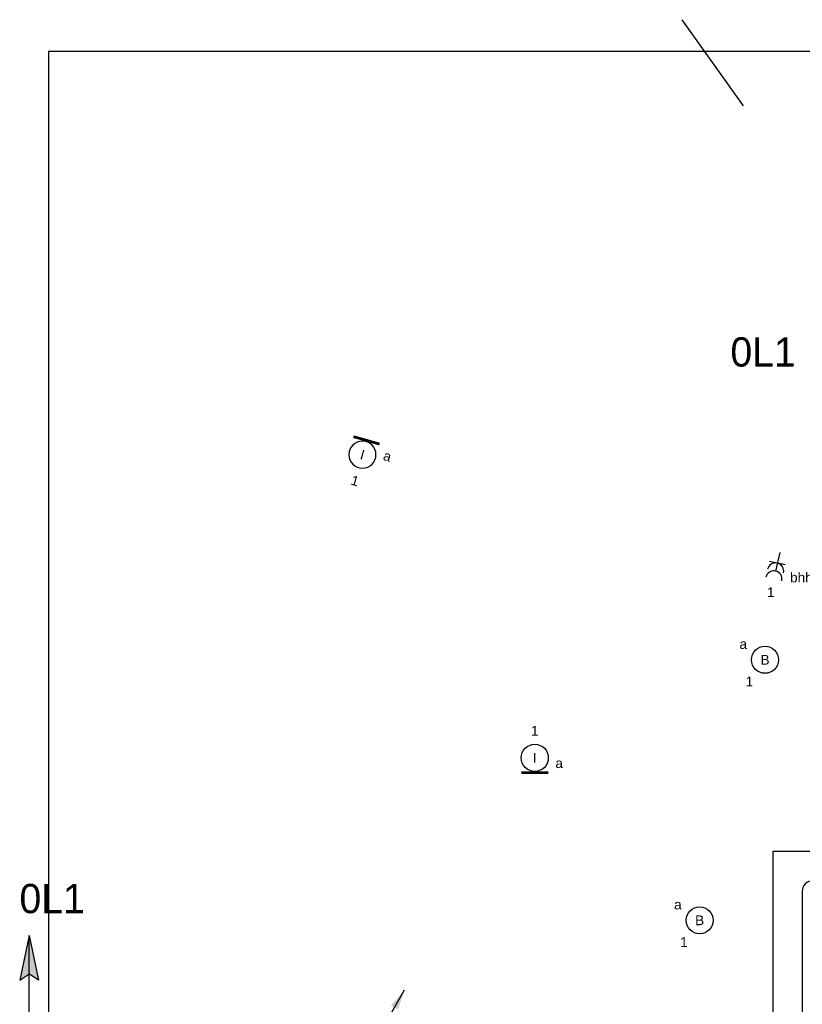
# Model space of a CAD drawing. Extents: x -329828 to 339781, y -55429 to 69176.
# Tile 101 of 140: x 4204 to 11423, y 21512 to 30599. Entities that reach past the tile are written whole.
import ezdxf
from ezdxf.enums import TextEntityAlignment as Align

# ---------------------------------------------------------------- set-up
doc = ezdxf.new("R2010")
doc.units = 0
doc.header["$LTSCALE"] = 50
doc.layers.get('0').update_dxf_attribs({"linetype": 'CONTINUOUS'})
for name, color, linetype in [('EL6131--', 2, 'CONTINUOUS'), ('EL6222--', 3, 'CONTINUOUS'), ('EL6311--', 3, 'CONTINUOUS'), ('EM6131--', 1, 'CONTINUOUS'), ('lucht retour bestaand', 8, 'CONTINUOUS'), ('WM$5----_HULPRUIMTE', 1, 'CONTINUOUS'), ('WM570---_RETOUR_PR', 1, 'CONTINUOUS')]:
    doc.layers.add(name, color=color, linetype=linetype)
doc.styles.add('BURO-018', font='ARIAL.TTF', dxfattribs={"height": 90})

# ---------------------------------------------------------------- blocks, each defined once
blk = doc.blocks.new('1115B3A')
at = {"color": 0, "linetype": 'Continuous'}
blk.add_circle((0, 0), 2.5, dxfattribs=at)
at = {"color": 0, "linetype": 'Continuous', "style": 'BURO-018'}
for tag, p in [('E_GKAST', (0, 8)), ('E_GROEP', (0, 5)), ('E_SGROEP', (4.5, 5)), ('E_ARMCODE', (0, 0)), ('E_SLET', (4.5, -1))]:
    blk.add_attdef(tag, text='', height=1.8, dxfattribs=at).set_placement(p, align=Align.MIDDLE)
blk = doc.blocks.new('E00172')
at = {"color": 0, "linetype": 'Continuous', "const_width": 0.5}
blk.add_lwpolyline([(-2.5, 0.75), (2.5, 0.75)], dxfattribs=at)
at = {"color": 0, "linetype": 'Continuous'}
blk.add_circle((0, 3.5), 2.5, dxfattribs=at)
at = {"color": 0, "linetype": 'Continuous', "style": 'BURO-018'}
for tag, p in [('E_GKAST', (0, 11.5)), ('E_GROEP', (0, 8.5)), ('E_SGROEP', (4.5, 8.5)), ('E_ARMCODE', (0, 3.5)), ('E_SLET', (4.5, 2.5))]:
    blk.add_attdef(tag, text='', height=1.8, dxfattribs=at).set_placement(p, align=Align.MIDDLE)
blk = doc.blocks.new('*U21')
at = {"color": 0, "ltscale": 10}
for p, q in [((135, -135, -2730), (135, 235, -2730)), ((-235, -135, -2730), (135, -135, -2730))]:
    blk.add_line(p, q, dxfattribs=at)
blk.add_arc((-235, 235, -2730), 100, 270, 0, dxfattribs=at)
at = {"layer": 'EM6131--', "color": 1, "linetype": 'Continuous', "style": 'BURO-018'}
blk.add_attdef('POSNR', text='', height=90, dxfattribs=at).set_placement((0, 0), align=Align.MIDDLE)
blk = doc.blocks.new('111304A')
at = {"color": 0, "linetype": 'Continuous'}
for p, q in [((0, 1), (0, 4.5)), ((-1.5, 3), (1.5, 3))]:
    blk.add_line(p, q, dxfattribs=at)
for centre in [(0, 6), (0, 4.5)]:
    blk.add_arc(centre, 1.5, 180, 0, dxfattribs=at)
at = {"color": 0, "linetype": 'Continuous', "style": 'BURO-018'}
for tag, p in [('E_GKAST', (0, 11.5)), ('E_GROEP', (0, 8.5)), ('E_SGROEP', (4.5, 8.5))]:
    blk.add_attdef(tag, text='', height=1.8, dxfattribs=at).set_placement(p, align=Align.MIDDLE)
at = {"color": 0, "linetype": 'Continuous', "style": 'BURO-018', "flags": 1}
for tag, p in [('E_VERMCODE', (13, 8.5)), ('E_MATCODE', (0, 0))]:
    blk.add_attdef(tag, text='', height=1.8, dxfattribs=at).set_placement(p, align=Align.MIDDLE)
blk = doc.blocks.new('*U91')
at = {"ltscale": 10}
for q in [(0, 21086.7, -1700), (18983.2, -21086.7, -1700)]:
    blk.add_line((0, -21086.7, -1700), q, dxfattribs=at)
blk = doc.blocks.new('*U482')
at = {"ltscale": 10}
for points in [[(507, 878.1), (445.6, 696.8), (380.7, 734.3)], [(350, 350), (-350, 350), (-350, -350), (-203, 203)], [(0, 0), (-61.4, -181.3), (-126.3, -143.8)]]:
    blk.add_hatch(color=2, dxfattribs=at).paths.add_polyline_path(points)
at = {"color": 2, "ltscale": 10}
for q in [(507, 878.1), (-507, -878.1)]:
    blk.add_line((0, 0), q, dxfattribs=at)
at = {"color": 0, "ltscale": 10}
for p, q in [((-350, 350), (350, 350)), ((-350, -350), (-350, 350)), ((350, 350), (350, -350)), ((350, -350), (-350, -350))]:
    blk.add_line(p, q, dxfattribs=at)
at = {"layer": 'WM570---_RETOUR_PR', "color": 1, "style": 'BURO-018'}
blk.add_attdef('POSNR', text='', height=90, dxfattribs=at).set_placement((0, 0), align=Align.MIDDLE)
blk = doc.blocks.new('*U636')
at = {"color": 0, "ltscale": 10}
for p, q in [((0, 135, -2730), (2872.1, 135, -2730)), ((0, -135, -2730), (2872.1, -135, -2730))]:
    blk.add_line(p, q, dxfattribs=at)
at = {"layer": 'EM6131--', "color": 1, "style": 'BURO-018'}
blk.add_attdef('POSNR', text='', height=90, dxfattribs=at).set_placement((0, 0), align=Align.MIDDLE)

msp = doc.modelspace()

# ---------------------------------------------------------------- linework, layer by layer
at = {"layer": 'EL6222--'}
msp.add_line((10311.3, 30599.3), (10877.3, 29804.7), dxfattribs=at)
at = {"layer": 'EL6311--', "color": 4, "linetype": 'Continuous'}
for p, q in [((4291.3, 22147.8), (4204.5, 21735.5)), ((4291.3, 21167.1), (4291.3, 22147.8)), ((4291.3, 22147.8), (4378.1, 21735.5)), ((4204.5, 21735.5), (4289.2, 21789.4)), ((4378.1, 21735.5), (4293.4, 21789.4))]:
    msp.add_line(p, q, dxfattribs=at)
for points in [[(4291.3, 22147.8), (4204.5, 21735.5), (4289.2, 21789.4)], [(4291.3, 22147.8), (4378.1, 21735.5), (4293.4, 21789.4)]]:
    msp.add_solid(points, dxfattribs=at)

# ---------------------------------------------------------------- block references
at = {"layer": 'EL6131--', "linetype": 'Continuous', "rotation": 180}
msp.add_blockref('*U21', (11287.2, 22786.7, 2730), dxfattribs=at)
at = {"layer": 'EL6131--', "rotation": 269.9999999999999}
msp.add_blockref('*U636', (11287.2, 22551.7, 2730), dxfattribs=at)
at = {"layer": 'EL6222--'}
ref = msp.add_blockref('111304A', (11226, 25730.2), dxfattribs=dict(at, xscale=49.99999999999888, yscale=50, zscale=50, rotation=167.4326750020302))
ref.add_attrib('E_GROEP', '1', dxfattribs={"layer": '0', "color": 1, "linetype": 'Continuous', "height": 90, "style": 'BURO-018'}).set_placement((11133.5, 25315.4), align=Align.MIDDLE)
at = {"layer": 'EL6311--'}
ref = msp.add_blockref('E00172', (7414, 26752.8), dxfattribs=dict(at, xscale=-49.99999999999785, yscale=50, zscale=50, rotation=164.1012634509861))
ref.add_attrib('E_ARMCODE', 'I', dxfattribs={"layer": '0', "color": 1, "linetype": 'Continuous', "height": 90, "rotation": 344.10126, "style": 'BURO-018'}).set_placement((7366.1, 26584.5), align=Align.MIDDLE)
ref.add_attrib('E_SLET', 'a', dxfattribs={"layer": '0', "color": 1, "linetype": 'Continuous', "height": 90, "rotation": 344.10126, "style": 'BURO-018'}).set_placement((7596.2, 26570.9), align=Align.MIDDLE)
ref.add_attrib('E_GROEP', '1', dxfattribs={"layer": '0', "color": 1, "linetype": 'Continuous', "height": 90, "rotation": 344.10126, "style": 'BURO-018'}).set_placement((7297.6, 26344), align=Align.MIDDLE)
ref = msp.add_blockref('1115B3A', (11079.8, 24691.7), dxfattribs=dict(at, xscale=49.99999999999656, yscale=50, zscale=50, rotation=189.1701748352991))
ref.add_attrib('E_ARMCODE', 'B', dxfattribs={"layer": '0', "color": 1, "linetype": 'Continuous', "height": 90, "style": 'BURO-018'}).set_placement((11079.8, 24691.7), align=Align.MIDDLE)
ref.add_attrib('E_SLET', 'a', dxfattribs={"layer": '0', "color": 1, "linetype": 'Continuous', "height": 90, "style": 'BURO-018'}).set_placement((10879.2, 24836.6), align=Align.MIDDLE)
ref.add_attrib('E_GROEP', '1', dxfattribs={"layer": '0', "color": 1, "linetype": 'Continuous', "height": 90, "style": 'BURO-018'}).set_placement((10934.9, 24491.1), align=Align.MIDDLE)
ref = msp.add_blockref('E00172', (8955.7, 23611.7), dxfattribs=dict(at, xscale=50, yscale=50, zscale=50))
ref.add_attrib('E_ARMCODE', 'I', dxfattribs={"layer": '0', "color": 1, "linetype": 'Continuous', "height": 90, "style": 'BURO-018'}).set_placement((8955.7, 23786.7), align=Align.MIDDLE)
ref.add_attrib('E_SLET', 'a', dxfattribs={"layer": '0', "color": 1, "linetype": 'Continuous', "height": 90, "style": 'BURO-018'}).set_placement((9180.7, 23736.7), align=Align.MIDDLE)
ref.add_attrib('E_GROEP', '1', dxfattribs={"layer": '0', "color": 1, "linetype": 'Continuous', "height": 90, "style": 'BURO-018'}).set_placement((8955.7, 24036.7), align=Align.MIDDLE)
ref = msp.add_blockref('1115B3A', (10476.6, 22287.3), dxfattribs=dict(at, xscale=49.99999999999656, yscale=50, zscale=50, rotation=189.1701748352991))
ref.add_attrib('E_ARMCODE', 'B', dxfattribs={"layer": '0', "color": 1, "linetype": 'Continuous', "height": 90, "style": 'BURO-018'}).set_placement((10476.6, 22287.3), align=Align.MIDDLE)
ref.add_attrib('E_SLET', 'a', dxfattribs={"layer": '0', "color": 1, "linetype": 'Continuous', "height": 90, "style": 'BURO-018'}).set_placement((10276, 22432.2), align=Align.MIDDLE)
ref.add_attrib('E_GROEP', '1', dxfattribs={"layer": '0', "color": 1, "linetype": 'Continuous', "height": 90, "style": 'BURO-018'}).set_placement((10331.8, 22086.7), align=Align.MIDDLE)
at = {"layer": 'lucht retour bestaand'}
msp.add_blockref('*U482', (7248, 20766.1), dxfattribs=at)
at = {"layer": 'WM$5----_HULPRUIMTE', "rotation": 270}
msp.add_blockref('*U91', (25556.2, 30308.2, 1700), dxfattribs=at)

# ---------------------------------------------------------------- texts
at = {"layer": 'EL6222--', "color": 1, "style": 'BURO-018'}
msp.add_text('bhh', height=90, dxfattribs=at).set_placement((11310.3, 25406.4))
at = {"layer": 'EL6311--', "color": 4, "linetype": 'Continuous', "char_height": 270, "width": 1544.948, "attachment_point": 1, "style": 'BURO-018'}
for insert in [(10760.6, 27667.9), (4202.5, 22623.1)]:
    msp.add_mtext('{\\fFutura Bk|b0|i0|c0|p34;0L1}', dxfattribs=dict(at, insert=insert))

doc.saveas('drawing.dxf')
